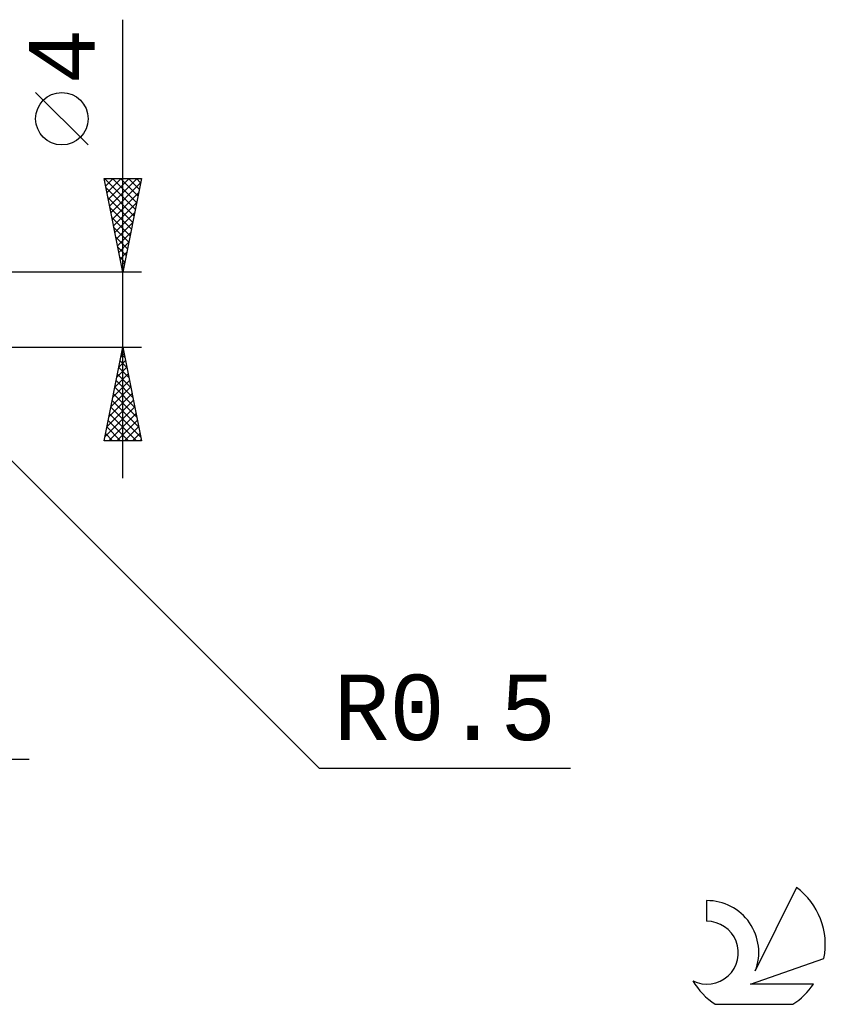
# Model space of a CAD drawing. Header units: millimetres. Extents: x -53 to 71, y -37 to 40.
# Tile 5 of 5: x 28 to 71, y -37 to 15. Entities that reach past the tile are written whole.
import ezdxf
from ezdxf.enums import TextEntityAlignment as Align

# ---------------------------------------------------------------- set-up
doc = ezdxf.new("R2010")
doc.units = ezdxf.units.MM
doc.header["$LTSCALE"] = 4.55
doc.layers.add('2', color=7, linetype='CONTINUOUS')
doc.layers.add('SK6', color=5, linetype='CONTINUOUS')
doc.styles.get("Standard").update_dxf_attribs({"font": 'Monospac821 BT'})

msp = doc.modelspace()

# ---------------------------------------------------------------- linework, layer by layer
at = {"layer": '2', "color": 7, "linetype": 'CONTINUOUS', "lineweight": 25}
for p, q in [((33, -9), (33, 15.475)), ((31.15, 8.787), (28.35, 11.588)), ((33, 2), (32, 7)), ((32, 7), (34, 7)), ((32.012, 6.94), (32.072, 7)), ((32.032, 7), (33.672, 5.36)), ((32.083, 6.586), (32.497, 7)), ((32.153, 6.233), (32.921, 7)), ((32.224, 5.879), (33.345, 7)), ((32.295, 5.526), (33.769, 7)), ((32.457, 7), (33.743, 5.714)), ((32.881, 7), (33.813, 6.067)), ((34, 7), (33, 2)), ((33.305, 7), (33.884, 6.421)), ((33.729, 7), (33.955, 6.774)), ((32.098, 6.51), (33.601, 5.007)), ((32.366, 5.172), (33.952, 6.758)), ((32.204, 5.98), (33.531, 4.653)), ((32.436, 4.818), (33.846, 6.228)), ((32.31, 5.449), (33.46, 4.3)), ((32.507, 4.465), (33.739, 5.697)), ((32.416, 4.919), (33.389, 3.946)), ((32.578, 4.111), (33.633, 5.167)), ((32.522, 4.389), (33.318, 3.592)), ((32.648, 3.758), (33.527, 4.637)), ((32.628, 3.858), (33.248, 3.239)), ((32.719, 3.404), (33.421, 4.106)), ((32.734, 3.328), (33.177, 2.885)), ((32.79, 3.051), (33.315, 3.576)), ((32.84, 2.798), (33.106, 2.532)), ((32.861, 2.697), (33.209, 3.046)), ((32.931, 2.344), (33.103, 2.515)), ((32.947, 2.267), (33.036, 2.178)), ((34, 2), (20.5, 2)), ((20.5, -2), (34, -2)), ((20.854, -1.854), (43.481, -24.481)), ((32, -7), (33, -2)), ((32.995, -2.024), (33.007, -2.036)), ((32.997, -2.014), (33.002, -2.009)), ((33, -2), (34, -7)), ((32.891, -2.544), (33.073, -2.363)), ((32.925, -2.377), (33.113, -2.566)), ((32.679, -3.605), (33.214, -3.07)), ((32.783, -3.085), (33.325, -3.627)), ((32.785, -3.075), (33.143, -2.716)), ((32.854, -2.731), (33.219, -3.097)), ((32.573, -4.135), (33.285, -3.424)), ((32.712, -3.438), (33.431, -4.157)), ((32.361, -5.196), (33.426, -4.131)), ((32.467, -4.666), (33.355, -3.777)), ((32.571, -4.145), (33.644, -5.218)), ((32.642, -3.792), (33.538, -4.688)), ((32.255, -5.726), (33.497, -4.484)), ((32.5, -4.499), (33.75, -5.748)), ((32.043, -6.787), (33.638, -5.191)), ((32.149, -6.257), (33.568, -4.838)), ((32.359, -5.206), (33.962, -6.809)), ((32.43, -4.852), (33.856, -6.279)), ((32.254, -7), (33.709, -5.545)), ((32.288, -5.559), (33.729, -7)), ((32.147, -6.267), (32.88, -7)), ((32.217, -5.913), (33.304, -7)), ((32.678, -7), (33.78, -5.898)), ((33.102, -7), (33.85, -6.252)), ((32.076, -6.62), (32.456, -7)), ((33.527, -7), (33.921, -6.606)), ((34, -7), (32, -7)), ((32.005, -6.974), (32.032, -7)), ((33.951, -7), (33.992, -6.959)), ((3, -24), (28, -24)), ((43.481, -24.481), (56.906, -24.481))]:
    msp.add_line(p, q, dxfattribs=at)
msp.add_circle((29.75, 10.188), 1.4, dxfattribs=at)
at = {"layer": 'SK6', "color": 5, "linetype": 'CONTINUOUS', "lineweight": 25}
for p, q in [((68.962, -30.844), (66.765, -35.301)), ((64.167, -31.548), (64.167, -32.651)), ((66.507, -36.002), (70.427, -34.641)), ((69.864, -36.002), (66.507, -36.002)), ((64.629, -37.084), (68.771, -37.084))]:
    msp.add_line(p, q, dxfattribs=at)
for centre, radius, start, end in [((66.7, -33.897), 3.8, 348.7239, 53.4691), ((64.189, -34.309), 2.76, 338.9379, 90.4446), ((64.178, -34.329), 1.677, 243.4215, 90.3602), ((66.7, -33.897), 3.8, 210.5484, 236.978), ((66.7, -33.897), 3.8, 303.022, 326.3732)]:
    msp.add_arc(centre, radius, start, end, dxfattribs=at)

# ---------------------------------------------------------------- texts
at = {"layer": '2', "color": 7, "linetype": 'CONTINUOUS', "lineweight": 25}
msp.add_text('4', height=3.5, rotation=90, dxfattribs=at).set_placement((31.5, 13.512), align=Align.CENTER)
msp.add_text('R0.5', height=3.5, dxfattribs=at).set_placement((50.193, -22.981), align=Align.CENTER)

doc.saveas('drawing.dxf')
